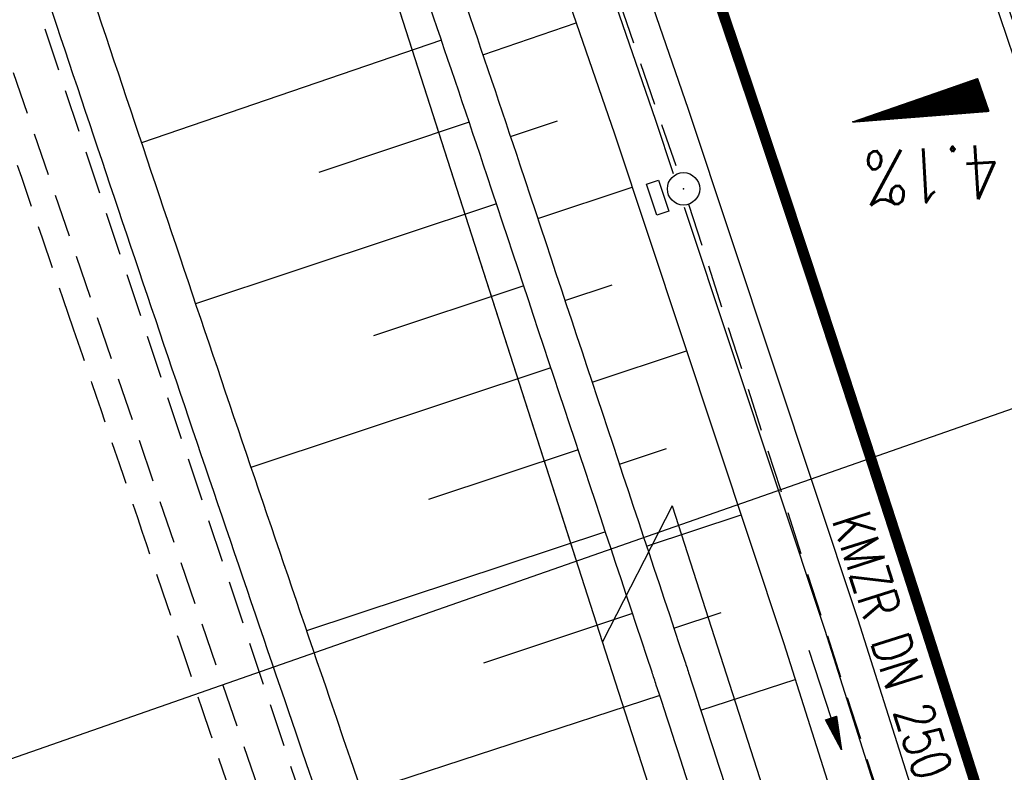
# Model space of a CAD drawing. Extents: x 446740 to 447511, y 442825 to 444215.
# Tile 11 of 94: x 447209 to 447254, y 443053 to 443088. Entities that reach past the tile are written whole.
import ezdxf
from ezdxf.enums import TextEntityAlignment as Align

# ---------------------------------------------------------------- set-up
doc = ezdxf.new("R2010")
doc.units = 0
doc.header["$LTSCALE"] = 2
doc.header["$MEASUREMENT"] = 0
doc.linetypes.add('AUSGEZOGEN', pattern=[0])
doc.linetypes.add('GESTRICH-X2', pattern=[1.5, 1, -0.5])
doc.layers.get('0').update_dxf_attribs({"linetype": 'AUSGEZOGEN'})
for name, color, linetype in [('205-GRENZL-BAB', 7, 'AUSGEZOGEN'), ('206-GRENZL-BAB', 7, 'AUSGEZOGEN'), ('BOESCHG', 250, 'AUSGEZOGEN'), ('FBRTOP', 250, 'AUSGEZOGEN'), ('GEF', 1, 'AUSGEZOGEN'), ('KANAL', 7, 'GESTRICH-X2'), ('MULDE', 250, 'AUSGEZOGEN'), ('PFEIL', 7, 'CONTINUOUS'), ('Planeinteilung', 250, 'CONTINUOUS'), ('RAHMEN', 7, 'AUSGEZOGEN'), ('SCHLITZRINNE', 200, 'AUSGEZOGEN'), ('SCHSYMBOL', 200, 'AUSGEZOGEN'), ('TEXTO', 4, 'CONTINUOUS'), ('WEG', 250, 'GESTRICH-X2')]:
    doc.layers.add(name, color=color, linetype=linetype)
doc.styles.add('ROMANS', font='romans.shx', dxfattribs={"width": 0.8})

# ---------------------------------------------------------------- blocks, each defined once
blk = doc.blocks.new('*X13')
at = {"color": 0}
for p, q in [((725.827, 193.844), (727.436, 195.453)), ((725.827, 193.853), (727.427, 195.453)), ((725.827, 193.861), (727.418, 195.453)), ((725.827, 193.87), (727.409, 195.453)), ((725.827, 193.879), (727.401, 195.453)), ((725.827, 193.888), (727.392, 195.453)), ((725.827, 193.897), (727.383, 195.453)), ((725.827, 193.906), (727.374, 195.453)), ((725.827, 193.914), (727.365, 195.453)), ((725.827, 193.923), (727.356, 195.453)), ((725.827, 193.932), (727.347, 195.453)), ((725.827, 193.941), (727.339, 195.453)), ((725.827, 193.95), (727.33, 195.453)), ((725.827, 193.959), (727.321, 195.453)), ((725.827, 193.967), (727.312, 195.453)), ((725.827, 193.976), (727.303, 195.453)), ((725.827, 193.985), (727.294, 195.453)), ((725.827, 193.994), (727.286, 195.453)), ((725.827, 194.003), (727.277, 195.453)), ((725.827, 194.012), (727.268, 195.453)), ((725.827, 194.02), (727.259, 195.453)), ((725.827, 194.029), (727.25, 195.453)), ((725.827, 194.038), (727.241, 195.453)), ((725.827, 194.047), (727.233, 195.453)), ((725.827, 194.056), (727.224, 195.453)), ((725.827, 194.065), (727.215, 195.453)), ((725.827, 194.073), (727.206, 195.453)), ((725.827, 194.082), (727.197, 195.453)), ((725.827, 194.091), (727.188, 195.453)), ((725.827, 194.1), (727.18, 195.453)), ((725.827, 194.109), (727.171, 195.453)), ((725.827, 194.118), (727.162, 195.453)), ((725.827, 194.127), (727.153, 195.453)), ((725.827, 194.135), (727.144, 195.453)), ((725.827, 194.144), (727.135, 195.453)), ((725.827, 194.153), (727.127, 195.453)), ((725.827, 194.162), (727.118, 195.453)), ((725.827, 194.171), (727.109, 195.453)), ((725.827, 194.18), (727.1, 195.453)), ((725.827, 194.188), (727.091, 195.453)), ((725.827, 194.197), (727.082, 195.453)), ((725.827, 194.206), (727.073, 195.453)), ((725.827, 194.215), (727.065, 195.453)), ((725.827, 194.224), (727.056, 195.453)), ((725.827, 194.233), (727.047, 195.453)), ((725.827, 194.241), (727.038, 195.453)), ((725.827, 194.25), (727.029, 195.453)), ((725.827, 194.259), (727.02, 195.453)), ((725.827, 194.268), (727.012, 195.453)), ((725.827, 194.277), (727.003, 195.453)), ((725.827, 194.286), (726.994, 195.453)), ((725.827, 194.294), (726.985, 195.453)), ((725.827, 194.303), (726.976, 195.453)), ((725.827, 194.312), (726.967, 195.453)), ((725.827, 194.321), (726.959, 195.453)), ((725.827, 194.33), (726.95, 195.453)), ((725.827, 194.339), (726.941, 195.453)), ((725.827, 194.348), (726.932, 195.453)), ((725.827, 194.356), (726.923, 195.453)), ((725.827, 194.365), (726.914, 195.453)), ((725.827, 194.374), (726.906, 195.453)), ((725.827, 194.383), (726.897, 195.453)), ((725.827, 194.392), (726.888, 195.453)), ((725.827, 194.401), (726.879, 195.453)), ((725.827, 194.409), (726.87, 195.453)), ((725.827, 194.418), (726.861, 195.453)), ((725.827, 194.427), (726.853, 195.453)), ((725.827, 194.436), (726.844, 195.453)), ((725.827, 194.445), (726.835, 195.453)), ((725.827, 194.454), (726.826, 195.453)), ((725.827, 194.462), (726.817, 195.453)), ((725.827, 194.471), (726.808, 195.453)), ((725.827, 194.48), (726.799, 195.453)), ((725.827, 194.489), (726.791, 195.453)), ((725.827, 194.498), (726.782, 195.453)), ((725.827, 194.507), (726.773, 195.453)), ((725.827, 194.515), (726.764, 195.453)), ((725.827, 194.524), (726.755, 195.453)), ((725.827, 194.533), (726.746, 195.453)), ((725.827, 194.542), (726.738, 195.453)), ((725.827, 194.551), (726.729, 195.453)), ((725.827, 194.56), (726.72, 195.453)), ((725.827, 194.568), (726.711, 195.453)), ((725.827, 194.577), (726.702, 195.453)), ((725.827, 194.586), (726.693, 195.453)), ((725.827, 194.595), (726.685, 195.453)), ((725.827, 194.604), (726.676, 195.453)), ((725.827, 194.613), (726.667, 195.453)), ((725.827, 194.622), (726.658, 195.453)), ((725.827, 194.63), (726.649, 195.453)), ((725.827, 194.639), (726.64, 195.453)), ((725.827, 194.648), (726.632, 195.453)), ((725.827, 194.657), (726.623, 195.453)), ((725.827, 194.666), (726.614, 195.453)), ((725.827, 194.675), (726.605, 195.453)), ((725.827, 194.683), (726.596, 195.453)), ((725.827, 194.692), (726.587, 195.453)), ((725.827, 194.701), (726.579, 195.453)), ((725.827, 194.71), (726.57, 195.453)), ((725.827, 194.719), (726.561, 195.453)), ((725.827, 194.728), (726.552, 195.453)), ((725.827, 194.736), (726.543, 195.453)), ((725.827, 194.745), (726.534, 195.453)), ((725.827, 194.754), (726.525, 195.453)), ((725.827, 194.763), (726.517, 195.453)), ((725.827, 194.772), (726.508, 195.453)), ((725.827, 194.781), (726.499, 195.453)), ((725.827, 194.789), (726.49, 195.453)), ((725.827, 194.798), (726.481, 195.453)), ((725.827, 194.807), (726.472, 195.453)), ((725.827, 194.816), (726.464, 195.453)), ((725.827, 194.825), (726.455, 195.453)), ((725.827, 194.834), (726.446, 195.453)), ((725.827, 194.842), (726.437, 195.453)), ((725.827, 194.851), (726.428, 195.453)), ((725.827, 194.86), (726.419, 195.453)), ((725.827, 194.869), (726.411, 195.453)), ((725.827, 194.878), (726.402, 195.453)), ((725.827, 194.887), (726.393, 195.453)), ((725.827, 194.896), (726.384, 195.453)), ((725.827, 194.904), (726.375, 195.453)), ((725.827, 194.913), (726.366, 195.453)), ((725.827, 194.922), (726.358, 195.453)), ((725.827, 194.931), (726.349, 195.453)), ((725.827, 194.94), (726.34, 195.453)), ((725.827, 194.949), (726.331, 195.453)), ((725.827, 194.957), (726.322, 195.453)), ((725.827, 194.966), (726.313, 195.453)), ((725.827, 194.975), (726.305, 195.453)), ((725.827, 194.984), (726.296, 195.453)), ((725.827, 194.993), (726.287, 195.453)), ((725.827, 195.002), (726.278, 195.453)), ((725.827, 195.01), (726.269, 195.453)), ((725.827, 195.019), (726.26, 195.453)), ((725.827, 195.028), (726.251, 195.453)), ((725.827, 195.037), (726.243, 195.453)), ((725.827, 195.046), (726.234, 195.453)), ((725.827, 195.055), (726.225, 195.453)), ((725.827, 195.063), (726.216, 195.453)), ((725.827, 195.072), (726.207, 195.453)), ((725.827, 195.081), (726.198, 195.453)), ((725.827, 195.09), (726.19, 195.453)), ((725.827, 195.099), (726.181, 195.453)), ((725.827, 195.108), (726.172, 195.453)), ((725.827, 195.116), (726.163, 195.453)), ((725.827, 195.125), (726.154, 195.453)), ((725.827, 195.134), (726.145, 195.453)), ((725.827, 195.143), (726.137, 195.453)), ((725.827, 195.152), (726.128, 195.453)), ((725.827, 195.161), (726.119, 195.453)), ((725.827, 195.17), (726.11, 195.453)), ((725.827, 195.178), (726.101, 195.453)), ((725.827, 195.187), (726.092, 195.453)), ((725.827, 195.196), (726.084, 195.453)), ((725.827, 195.205), (726.075, 195.453)), ((725.827, 195.214), (726.066, 195.453)), ((725.827, 195.223), (726.057, 195.453)), ((725.827, 195.231), (726.048, 195.453)), ((725.827, 195.24), (726.039, 195.453)), ((725.827, 195.249), (726.031, 195.453)), ((725.827, 195.258), (726.022, 195.453)), ((725.827, 195.267), (726.013, 195.453)), ((725.827, 195.276), (726.004, 195.453)), ((725.827, 195.284), (725.995, 195.453)), ((725.827, 195.293), (725.986, 195.453)), ((725.827, 195.302), (725.977, 195.453)), ((725.827, 195.311), (725.969, 195.453)), ((725.827, 195.32), (725.96, 195.453)), ((725.827, 195.329), (725.951, 195.453)), ((725.827, 195.337), (725.942, 195.453)), ((725.827, 195.346), (725.933, 195.453)), ((725.827, 195.355), (725.924, 195.453)), ((725.827, 195.364), (725.916, 195.453)), ((725.827, 195.373), (725.907, 195.453)), ((725.827, 195.382), (725.898, 195.453)), ((725.827, 195.39), (725.889, 195.453)), ((725.827, 195.399), (725.88, 195.453)), ((725.827, 195.408), (725.871, 195.453)), ((725.827, 195.417), (725.863, 195.453)), ((725.827, 195.426), (725.854, 195.453)), ((725.827, 195.435), (725.845, 195.453)), ((725.827, 195.444), (725.836, 195.453)), ((725.827, 193.826), (727.433, 195.433)), ((725.827, 193.817), (727.43, 195.421)), ((725.827, 193.808), (727.427, 195.409)), ((725.827, 193.799), (727.424, 195.397)), ((725.827, 193.791), (727.421, 195.385)), ((725.827, 193.782), (727.418, 195.373)), ((725.827, 193.773), (727.414, 195.361)), ((725.827, 193.764), (727.411, 195.349)), ((725.827, 193.755), (727.408, 195.337)), ((725.827, 193.746), (727.405, 195.325)), ((725.827, 193.738), (727.402, 195.313)), ((725.827, 193.729), (727.399, 195.301)), ((725.827, 193.72), (727.395, 195.289)), ((725.827, 193.711), (727.392, 195.277)), ((725.827, 193.702), (727.389, 195.265)), ((725.827, 193.693), (727.386, 195.253)), ((725.827, 193.685), (727.383, 195.241)), ((725.827, 193.676), (727.38, 195.229)), ((725.827, 193.667), (727.377, 195.217)), ((725.827, 193.658), (727.373, 195.205)), ((725.827, 193.649), (727.37, 195.193)), ((725.827, 193.64), (727.367, 195.181)), ((725.827, 193.632), (727.364, 195.169)), ((725.827, 193.623), (727.361, 195.157)), ((725.827, 193.614), (727.358, 195.145)), ((725.827, 193.605), (727.354, 195.133)), ((725.827, 193.596), (727.351, 195.121)), ((725.827, 193.587), (727.348, 195.109)), ((725.827, 193.579), (727.345, 195.097)), ((725.827, 193.57), (727.342, 195.085)), ((725.827, 193.561), (727.339, 195.073)), ((725.827, 193.552), (727.336, 195.061)), ((725.827, 193.543), (727.332, 195.049)), ((725.827, 193.534), (727.329, 195.037)), ((725.827, 193.525), (727.326, 195.025)), ((725.827, 193.517), (727.323, 195.013)), ((725.827, 193.508), (727.32, 195.001)), ((725.827, 193.499), (727.317, 194.989)), ((725.827, 193.49), (727.313, 194.977)), ((725.827, 193.481), (727.31, 194.965)), ((725.827, 193.472), (727.307, 194.953)), ((725.827, 193.464), (727.304, 194.941)), ((725.827, 193.455), (727.301, 194.929)), ((725.827, 193.446), (727.298, 194.917)), ((725.827, 193.437), (727.295, 194.905)), ((725.827, 193.428), (727.291, 194.893)), ((725.827, 193.419), (727.288, 194.881)), ((725.827, 193.411), (727.285, 194.869)), ((725.827, 193.402), (727.282, 194.857)), ((725.827, 193.393), (727.279, 194.845)), ((725.827, 193.384), (727.276, 194.833)), ((725.827, 193.375), (727.272, 194.821)), ((725.827, 193.366), (727.269, 194.809)), ((725.827, 193.358), (727.266, 194.797)), ((725.827, 193.349), (727.263, 194.785)), ((725.827, 193.34), (727.26, 194.773)), ((725.827, 193.331), (727.257, 194.761)), ((725.827, 193.322), (727.254, 194.749)), ((725.827, 193.313), (727.25, 194.737)), ((725.827, 193.305), (727.247, 194.725)), ((725.827, 193.296), (727.244, 194.713)), ((725.827, 193.287), (727.241, 194.701)), ((725.827, 193.278), (727.238, 194.689)), ((725.827, 193.269), (727.235, 194.677)), ((725.827, 193.26), (727.231, 194.665)), ((725.827, 193.251), (727.228, 194.653)), ((725.827, 193.243), (727.225, 194.641)), ((725.827, 193.234), (727.222, 194.629)), ((725.827, 193.225), (727.219, 194.617)), ((725.827, 193.216), (727.216, 194.605)), ((725.827, 193.207), (727.213, 194.593)), ((725.827, 193.198), (727.209, 194.581)), ((725.827, 193.19), (727.206, 194.569)), ((725.827, 193.181), (727.203, 194.557)), ((725.827, 193.172), (727.2, 194.545)), ((725.827, 193.163), (727.197, 194.533)), ((725.827, 193.154), (727.194, 194.521)), ((725.827, 193.145), (727.19, 194.509)), ((725.827, 193.137), (727.187, 194.497)), ((725.827, 193.128), (727.184, 194.485)), ((725.827, 193.119), (727.181, 194.473)), ((725.827, 193.11), (727.178, 194.461)), ((725.827, 193.101), (727.175, 194.449)), ((725.827, 193.092), (727.172, 194.437)), ((725.827, 193.084), (727.168, 194.425)), ((725.827, 193.075), (727.165, 194.413)), ((725.827, 193.066), (727.162, 194.401)), ((725.827, 193.057), (727.159, 194.389)), ((725.827, 193.048), (727.156, 194.377)), ((725.827, 193.039), (727.153, 194.365)), ((725.827, 193.031), (727.149, 194.353)), ((725.827, 193.022), (727.146, 194.341)), ((725.827, 193.013), (727.143, 194.329)), ((725.827, 193.004), (727.14, 194.317)), ((725.827, 192.995), (727.137, 194.305)), ((725.827, 192.986), (727.134, 194.293)), ((725.827, 192.977), (727.131, 194.281)), ((725.827, 192.969), (727.127, 194.269)), ((725.827, 192.96), (727.124, 194.257)), ((725.827, 192.951), (727.121, 194.245)), ((725.827, 192.942), (727.118, 194.233)), ((725.827, 192.933), (727.115, 194.221)), ((725.827, 192.924), (727.112, 194.209)), ((725.827, 192.916), (727.108, 194.197)), ((725.827, 192.907), (727.105, 194.185)), ((725.827, 192.898), (727.102, 194.173)), ((725.827, 192.889), (727.099, 194.161)), ((725.827, 192.88), (727.096, 194.15)), ((725.827, 192.871), (727.093, 194.138)), ((725.827, 192.863), (727.09, 194.126)), ((725.827, 192.854), (727.086, 194.114)), ((725.827, 192.845), (727.083, 194.102)), ((725.827, 192.836), (727.08, 194.09)), ((725.827, 192.827), (727.077, 194.078)), ((725.827, 192.818), (727.074, 194.066)), ((725.827, 192.81), (727.071, 194.054)), ((725.827, 192.801), (727.068, 194.042)), ((725.827, 192.792), (727.064, 194.03)), ((725.827, 192.783), (727.061, 194.018)), ((725.827, 192.774), (727.058, 194.006)), ((725.827, 192.765), (727.055, 193.994)), ((725.827, 192.757), (727.052, 193.982)), ((725.827, 192.748), (727.049, 193.97)), ((725.827, 192.739), (727.045, 193.958)), ((725.827, 192.73), (727.042, 193.946)), ((725.827, 192.721), (727.039, 193.934)), ((725.827, 192.712), (727.036, 193.922)), ((725.827, 192.703), (727.033, 193.91)), ((725.827, 192.695), (727.03, 193.898)), ((725.827, 192.686), (727.027, 193.886)), ((725.827, 192.677), (727.023, 193.874)), ((725.827, 192.668), (727.02, 193.862)), ((725.827, 192.659), (727.017, 193.85)), ((725.827, 192.65), (727.014, 193.838)), ((725.827, 192.642), (727.011, 193.826)), ((725.827, 192.633), (727.008, 193.814)), ((725.827, 192.624), (727.004, 193.802)), ((725.827, 192.615), (727.001, 193.79)), ((725.827, 192.606), (726.998, 193.778)), ((725.827, 192.597), (726.995, 193.766)), ((725.827, 192.589), (726.992, 193.754)), ((725.827, 192.58), (726.989, 193.742)), ((725.827, 192.571), (726.986, 193.73)), ((725.827, 192.562), (726.982, 193.718)), ((725.827, 192.553), (726.979, 193.706)), ((725.827, 192.544), (726.976, 193.694)), ((725.827, 192.536), (726.973, 193.682)), ((725.827, 192.527), (726.97, 193.67)), ((725.827, 192.518), (726.967, 193.658)), ((725.827, 192.509), (726.963, 193.646)), ((725.827, 192.5), (726.96, 193.634)), ((725.827, 192.491), (726.957, 193.622)), ((725.827, 192.483), (726.954, 193.61)), ((725.827, 192.474), (726.951, 193.598)), ((725.827, 192.465), (726.948, 193.586)), ((725.827, 192.456), (726.945, 193.574)), ((725.827, 192.447), (726.941, 193.562)), ((725.827, 192.438), (726.938, 193.55)), ((725.827, 192.429), (726.935, 193.538)), ((725.827, 192.421), (726.932, 193.526)), ((725.827, 192.412), (726.929, 193.514)), ((725.827, 192.403), (726.926, 193.502)), ((725.827, 192.394), (726.922, 193.49)), ((725.827, 192.385), (726.919, 193.478)), ((725.827, 192.376), (726.916, 193.466)), ((725.827, 192.368), (726.913, 193.454)), ((725.827, 192.359), (726.91, 193.442)), ((725.827, 192.35), (726.907, 193.43)), ((725.827, 192.341), (726.904, 193.418)), ((725.827, 192.332), (726.9, 193.406)), ((725.827, 192.323), (726.897, 193.394)), ((725.827, 192.315), (726.894, 193.382)), ((725.827, 192.306), (726.891, 193.37)), ((725.827, 192.297), (726.888, 193.358)), ((725.827, 192.288), (726.885, 193.346)), ((725.827, 192.279), (726.881, 193.334)), ((725.827, 192.27), (726.878, 193.322)), ((725.827, 192.262), (726.875, 193.31)), ((725.827, 192.253), (726.872, 193.298)), ((725.827, 192.244), (726.869, 193.286)), ((725.827, 192.235), (726.866, 193.274)), ((725.827, 192.226), (726.863, 193.262)), ((725.827, 192.217), (726.859, 193.25)), ((725.827, 192.209), (726.856, 193.238)), ((725.827, 192.2), (726.853, 193.226)), ((725.827, 192.191), (726.85, 193.214)), ((725.827, 192.182), (726.847, 193.202)), ((725.827, 192.173), (726.844, 193.19)), ((725.827, 192.164), (726.84, 193.178)), ((725.827, 192.155), (726.837, 193.166)), ((725.827, 192.147), (726.834, 193.154)), ((725.827, 192.138), (726.831, 193.142)), ((725.827, 192.129), (726.828, 193.13)), ((725.827, 192.12), (726.825, 193.118)), ((725.827, 192.111), (726.822, 193.106)), ((725.827, 192.102), (726.818, 193.094)), ((725.827, 192.094), (726.815, 193.082)), ((725.827, 192.085), (726.812, 193.07)), ((725.827, 192.076), (726.809, 193.058)), ((725.827, 192.067), (726.806, 193.046)), ((725.827, 192.058), (726.803, 193.034)), ((725.827, 192.049), (726.799, 193.022)), ((725.827, 192.041), (726.796, 193.01)), ((725.827, 192.032), (726.793, 192.998)), ((725.827, 192.023), (726.79, 192.986)), ((725.827, 192.014), (726.787, 192.974)), ((725.827, 192.005), (726.784, 192.962)), ((725.827, 191.996), (726.781, 192.95)), ((725.827, 191.988), (726.777, 192.938)), ((725.827, 191.979), (726.774, 192.926)), ((725.827, 191.97), (726.771, 192.914)), ((725.827, 191.961), (726.768, 192.902)), ((725.827, 191.952), (726.765, 192.89)), ((725.827, 191.943), (726.762, 192.878)), ((725.827, 191.935), (726.758, 192.866)), ((725.827, 191.926), (726.755, 192.854)), ((725.827, 191.917), (726.752, 192.842)), ((725.827, 191.908), (726.749, 192.83)), ((725.827, 191.899), (726.746, 192.818)), ((725.827, 191.89), (726.743, 192.806)), ((725.827, 191.881), (726.74, 192.794)), ((725.827, 191.873), (726.736, 192.782)), ((725.827, 191.864), (726.733, 192.77)), ((725.827, 191.855), (726.73, 192.758)), ((725.827, 191.846), (726.727, 192.746)), ((725.827, 191.837), (726.724, 192.734)), ((725.827, 191.828), (726.721, 192.722)), ((725.827, 191.82), (726.717, 192.71)), ((725.827, 191.811), (726.714, 192.698)), ((725.827, 191.802), (726.711, 192.686)), ((725.827, 191.793), (726.708, 192.674)), ((725.827, 191.784), (726.705, 192.662)), ((725.827, 191.775), (726.702, 192.65)), ((725.827, 191.767), (726.699, 192.639)), ((725.827, 191.758), (726.695, 192.627)), ((725.827, 191.749), (726.692, 192.615)), ((725.827, 191.74), (726.689, 192.603)), ((725.827, 191.731), (726.686, 192.591)), ((725.827, 191.722), (726.683, 192.579)), ((725.827, 191.714), (726.68, 192.567)), ((725.827, 191.705), (726.677, 192.555)), ((725.827, 191.696), (726.673, 192.543)), ((725.827, 191.687), (726.67, 192.531)), ((725.827, 191.678), (726.667, 192.519)), ((725.827, 191.669), (726.664, 192.507)), ((725.827, 191.66), (726.661, 192.495)), ((725.827, 191.652), (726.658, 192.483)), ((725.827, 191.643), (726.654, 192.471)), ((725.827, 191.634), (726.651, 192.459)), ((725.827, 191.625), (726.648, 192.447)), ((725.827, 191.616), (726.645, 192.435)), ((725.827, 191.607), (726.642, 192.423)), ((725.827, 191.599), (726.639, 192.411)), ((725.827, 191.59), (726.636, 192.399)), ((725.827, 191.581), (726.632, 192.387)), ((725.827, 191.572), (726.629, 192.375)), ((725.827, 191.563), (726.626, 192.363)), ((725.827, 191.554), (726.623, 192.351)), ((725.827, 191.546), (726.62, 192.339)), ((725.827, 191.537), (726.617, 192.327)), ((725.827, 191.528), (726.613, 192.315)), ((725.827, 191.519), (726.61, 192.303)), ((725.827, 191.51), (726.607, 192.291)), ((725.827, 191.501), (726.604, 192.279)), ((725.827, 191.493), (726.601, 192.267)), ((725.827, 191.484), (726.598, 192.255)), ((725.827, 191.475), (726.595, 192.243)), ((725.827, 191.466), (726.591, 192.231)), ((725.827, 191.457), (726.588, 192.219)), ((725.827, 191.448), (726.585, 192.207)), ((725.827, 191.44), (726.582, 192.195)), ((725.827, 191.431), (726.579, 192.183)), ((725.827, 191.422), (726.576, 192.171)), ((725.827, 191.413), (726.572, 192.159)), ((725.827, 191.404), (726.569, 192.147)), ((725.827, 191.395), (726.566, 192.135)), ((725.827, 191.386), (726.563, 192.123)), ((725.827, 191.378), (726.56, 192.111)), ((725.827, 191.369), (726.557, 192.099)), ((725.827, 191.36), (726.554, 192.087)), ((725.827, 191.351), (726.55, 192.075)), ((725.827, 191.342), (726.547, 192.063)), ((725.827, 191.333), (726.544, 192.051)), ((725.827, 191.325), (726.541, 192.039)), ((725.827, 191.316), (726.538, 192.027)), ((725.827, 191.307), (726.535, 192.015)), ((725.827, 191.298), (726.531, 192.003)), ((725.827, 191.289), (726.528, 191.991)), ((725.827, 191.28), (726.525, 191.979)), ((725.827, 191.272), (726.522, 191.967)), ((725.827, 191.263), (726.519, 191.955)), ((725.827, 191.254), (726.516, 191.943)), ((725.827, 191.245), (726.513, 191.931)), ((725.827, 191.236), (726.509, 191.919)), ((725.827, 191.227), (726.506, 191.907)), ((725.827, 191.219), (726.503, 191.895)), ((725.827, 191.21), (726.5, 191.883)), ((725.827, 191.201), (726.497, 191.871)), ((725.827, 191.192), (726.494, 191.859)), ((725.827, 191.183), (726.49, 191.847)), ((725.827, 191.174), (726.487, 191.835)), ((725.827, 191.166), (726.484, 191.823)), ((725.827, 191.157), (726.481, 191.811)), ((725.827, 191.148), (726.478, 191.799)), ((725.827, 191.139), (726.475, 191.787)), ((725.827, 191.13), (726.472, 191.775)), ((725.827, 191.121), (726.468, 191.763)), ((725.827, 191.112), (726.465, 191.751)), ((725.827, 191.104), (726.462, 191.739)), ((725.827, 191.095), (726.459, 191.727)), ((725.827, 191.086), (726.456, 191.715)), ((725.827, 191.077), (726.453, 191.703)), ((725.827, 191.068), (726.449, 191.691)), ((725.827, 191.059), (726.446, 191.679)), ((725.827, 191.051), (726.443, 191.667)), ((725.827, 191.042), (726.44, 191.655)), ((725.827, 191.033), (726.437, 191.643)), ((725.827, 191.024), (726.434, 191.631)), ((725.827, 191.015), (726.431, 191.619)), ((725.827, 191.006), (726.427, 191.607)), ((725.827, 190.998), (726.424, 191.595)), ((725.827, 190.989), (726.421, 191.583)), ((725.827, 190.98), (726.418, 191.571)), ((725.827, 190.971), (726.415, 191.559)), ((725.827, 190.962), (726.412, 191.547)), ((725.827, 190.953), (726.408, 191.535)), ((725.827, 190.945), (726.405, 191.523)), ((725.827, 190.936), (726.402, 191.511)), ((725.827, 190.927), (726.399, 191.499)), ((725.827, 190.918), (726.396, 191.487)), ((725.827, 190.909), (726.393, 191.475)), ((725.827, 190.9), (726.39, 191.463)), ((725.827, 190.892), (726.386, 191.451)), ((725.827, 190.883), (726.383, 191.439)), ((725.827, 190.874), (726.38, 191.427)), ((725.827, 190.865), (726.377, 191.415)), ((725.827, 190.856), (726.374, 191.403)), ((725.827, 190.847), (726.371, 191.391)), ((725.827, 190.838), (726.367, 191.379)), ((725.827, 190.83), (726.364, 191.367)), ((725.827, 190.821), (726.361, 191.355)), ((725.827, 190.812), (726.358, 191.343)), ((725.827, 190.803), (726.355, 191.331)), ((725.827, 190.794), (726.352, 191.319)), ((725.827, 190.785), (726.349, 191.307)), ((725.827, 190.777), (726.345, 191.295)), ((725.827, 190.768), (726.342, 191.283)), ((725.827, 190.759), (726.339, 191.271)), ((725.827, 190.75), (726.336, 191.259)), ((725.827, 190.741), (726.333, 191.247)), ((725.827, 190.732), (726.33, 191.235)), ((725.827, 190.724), (726.326, 191.223)), ((725.827, 190.715), (726.323, 191.211)), ((725.827, 190.706), (726.32, 191.199)), ((725.827, 190.697), (726.317, 191.187)), ((725.827, 190.688), (726.314, 191.175)), ((725.827, 190.679), (726.311, 191.163)), ((725.827, 190.671), (726.308, 191.151)), ((725.827, 190.662), (726.304, 191.139)), ((725.827, 190.653), (726.301, 191.128)), ((725.827, 190.644), (726.298, 191.116)), ((725.827, 190.635), (726.295, 191.104)), ((725.827, 190.626), (726.292, 191.092)), ((725.827, 190.618), (726.289, 191.08)), ((725.827, 190.609), (726.286, 191.068)), ((725.827, 190.6), (726.282, 191.056)), ((725.827, 190.591), (726.279, 191.044)), ((725.827, 190.582), (726.276, 191.032)), ((725.827, 190.573), (726.273, 191.02)), ((725.827, 190.564), (726.27, 191.008)), ((725.827, 190.556), (726.267, 190.996)), ((725.827, 190.547), (726.263, 190.984)), ((725.827, 190.538), (726.26, 190.972)), ((725.827, 190.529), (726.257, 190.96)), ((725.827, 190.52), (726.254, 190.948)), ((725.827, 190.511), (726.251, 190.936)), ((725.827, 190.503), (726.248, 190.924)), ((725.827, 190.494), (726.245, 190.912)), ((725.827, 190.485), (726.241, 190.9)), ((725.827, 190.476), (726.238, 190.888)), ((725.827, 190.467), (726.235, 190.876)), ((725.827, 190.458), (726.232, 190.864)), ((725.827, 190.45), (726.229, 190.852)), ((725.827, 190.441), (726.226, 190.84)), ((725.827, 190.432), (726.222, 190.828)), ((725.827, 190.423), (726.219, 190.816)), ((725.827, 190.414), (726.216, 190.804)), ((725.827, 190.405), (726.213, 190.792)), ((725.827, 190.397), (726.21, 190.78)), ((725.827, 190.388), (726.207, 190.768)), ((725.827, 190.379), (726.204, 190.756)), ((725.827, 190.37), (726.2, 190.744)), ((725.827, 190.361), (726.197, 190.732)), ((725.827, 190.352), (726.194, 190.72)), ((725.827, 190.344), (726.191, 190.708)), ((725.827, 190.335), (726.188, 190.696)), ((725.827, 190.326), (726.185, 190.684)), ((725.827, 190.317), (726.181, 190.672)), ((725.827, 190.308), (726.178, 190.66)), ((725.827, 190.299), (726.175, 190.648)), ((725.827, 190.29), (726.172, 190.636)), ((725.827, 190.282), (726.169, 190.624)), ((725.827, 190.273), (726.166, 190.612)), ((725.827, 190.264), (726.163, 190.6)), ((725.827, 190.255), (726.159, 190.588)), ((725.827, 190.246), (726.156, 190.576)), ((725.827, 190.237), (726.153, 190.564)), ((725.827, 190.229), (726.15, 190.552)), ((725.827, 190.22), (726.147, 190.54)), ((725.827, 190.211), (726.144, 190.528)), ((725.827, 190.202), (726.14, 190.516)), ((725.827, 190.193), (726.137, 190.504)), ((725.827, 190.184), (726.134, 190.492)), ((725.827, 190.176), (726.131, 190.48)), ((725.827, 190.167), (726.128, 190.468)), ((725.827, 190.158), (726.125, 190.456)), ((725.827, 190.149), (726.122, 190.444)), ((725.827, 190.14), (726.118, 190.432)), ((725.827, 190.131), (726.115, 190.42)), ((725.827, 190.123), (726.112, 190.408)), ((725.827, 190.114), (726.109, 190.396)), ((725.827, 190.105), (726.106, 190.384)), ((725.827, 190.096), (726.103, 190.372)), ((725.827, 190.087), (726.099, 190.36)), ((725.827, 190.078), (726.096, 190.348)), ((725.827, 190.07), (726.093, 190.336)), ((725.827, 190.061), (726.09, 190.324)), ((725.827, 190.052), (726.087, 190.312)), ((725.827, 190.043), (726.084, 190.3)), ((725.827, 190.034), (726.081, 190.288)), ((725.827, 190.025), (726.077, 190.276)), ((725.827, 190.016), (726.074, 190.264)), ((725.827, 190.008), (726.071, 190.252)), ((725.827, 189.999), (726.068, 190.24)), ((725.827, 189.99), (726.065, 190.228)), ((725.827, 189.981), (726.062, 190.216)), ((725.827, 189.972), (726.058, 190.204)), ((725.827, 189.963), (726.055, 190.192)), ((725.827, 189.955), (726.052, 190.18)), ((725.827, 189.946), (726.049, 190.168)), ((725.827, 189.937), (726.046, 190.156)), ((725.827, 189.928), (726.043, 190.144)), ((725.827, 189.919), (726.04, 190.132)), ((725.827, 189.91), (726.036, 190.12)), ((725.827, 189.902), (726.033, 190.108)), ((725.827, 189.893), (726.03, 190.096)), ((725.827, 189.884), (726.027, 190.084)), ((725.827, 189.875), (726.024, 190.072)), ((725.827, 189.866), (726.021, 190.06)), ((725.827, 189.857), (726.017, 190.048)), ((725.827, 189.849), (726.014, 190.036)), ((725.827, 189.84), (726.011, 190.024)), ((725.827, 189.831), (726.008, 190.012)), ((725.827, 189.822), (726.005, 190)), ((725.827, 189.813), (726.002, 189.988)), ((725.827, 189.804), (725.999, 189.976)), ((725.827, 189.796), (725.995, 189.964)), ((725.827, 189.787), (725.992, 189.952)), ((725.827, 189.778), (725.989, 189.94)), ((725.827, 189.769), (725.986, 189.928)), ((725.827, 189.76), (725.983, 189.916)), ((725.827, 189.751), (725.98, 189.904)), ((725.827, 189.742), (725.976, 189.892)), ((725.827, 189.734), (725.973, 189.88)), ((725.827, 189.725), (725.97, 189.868)), ((725.827, 189.716), (725.967, 189.856)), ((725.827, 189.707), (725.964, 189.844)), ((725.827, 189.698), (725.961, 189.832)), ((725.827, 189.689), (725.958, 189.82)), ((725.827, 189.681), (725.954, 189.808)), ((725.827, 189.672), (725.951, 189.796)), ((725.827, 189.663), (725.948, 189.784)), ((725.827, 189.654), (725.945, 189.772)), ((725.827, 189.645), (725.942, 189.76)), ((725.827, 189.636), (725.939, 189.748)), ((725.827, 189.628), (725.935, 189.736)), ((725.827, 189.619), (725.932, 189.724)), ((725.827, 189.61), (725.929, 189.712)), ((725.827, 189.601), (725.926, 189.7)), ((725.827, 189.592), (725.923, 189.688)), ((725.827, 189.583), (725.92, 189.676)), ((725.827, 189.575), (725.917, 189.664)), ((725.827, 189.566), (725.913, 189.652)), ((725.827, 189.557), (725.91, 189.64)), ((725.827, 189.548), (725.907, 189.628)), ((725.827, 189.539), (725.904, 189.616)), ((725.827, 189.53), (725.901, 189.605)), ((725.827, 189.521), (725.898, 189.593)), ((725.827, 189.513), (725.895, 189.581)), ((725.827, 189.504), (725.891, 189.569)), ((725.827, 189.495), (725.888, 189.557)), ((725.827, 189.486), (725.885, 189.545)), ((725.827, 189.477), (725.882, 189.533)), ((725.827, 189.468), (725.879, 189.521)), ((725.827, 189.46), (725.876, 189.509)), ((725.827, 189.451), (725.872, 189.497)), ((725.827, 189.442), (725.869, 189.485)), ((725.827, 189.433), (725.866, 189.473)), ((725.827, 189.424), (725.863, 189.461)), ((725.827, 189.415), (725.86, 189.449)), ((725.827, 189.407), (725.857, 189.437)), ((725.827, 189.398), (725.854, 189.425)), ((725.827, 189.389), (725.85, 189.413)), ((725.827, 189.38), (725.847, 189.401)), ((725.827, 189.371), (725.844, 189.389)), ((725.827, 189.362), (725.841, 189.377)), ((725.827, 189.354), (725.838, 189.365)), ((725.827, 189.345), (725.835, 189.353)), ((725.827, 189.336), (725.831, 189.341))]:
    blk.add_line(p, q, dxfattribs=at)
blk = doc.blocks.new('GEF')
at = {"color": 0}
for p, q in [((0.01, 0.018), (0.01, 6.148)), ((1.622, 6.148), (0.01, 0.018)), ((0.01, 6.148), (1.622, 6.148))]:
    blk.add_line(p, q, dxfattribs=at)
blk.add_blockref('*X13', (-725.817, -189.305), dxfattribs=at)
blk = doc.blocks.new('1135420')
at = {"layer": 'RAHMEN'}
blk.add_line((950, 5), (950, 415), dxfattribs=at)
blk = doc.blocks.new('GST')
at = {"color": 0}
blk.add_circle((0, 0), 0.75, dxfattribs=at)
blk.add_point((0, 0), dxfattribs=at)
blk = doc.blocks.new('PFEIL2')
at = {"color": 0}
for p, q in [((0.88, 0.002), (-2.401, -0.012)), ((0.881, -0.271), (0.879, 0.276)), ((0.879, 0.276), (2.429, 0.009)), ((0.911, 0.27), (0.879, 0.265)), ((0.965, 0.261), (0.879, 0.246)), ((1.019, 0.252), (0.879, 0.228)), ((1.073, 0.242), (0.879, 0.209)), ((1.127, 0.233), (0.879, 0.191)), ((1.181, 0.224), (0.879, 0.172)), ((1.235, 0.214), (0.879, 0.154)), ((1.289, 0.205), (0.879, 0.135)), ((1.343, 0.196), (0.879, 0.117)), ((1.397, 0.187), (0.879, 0.098)), ((1.451, 0.177), (0.879, 0.08)), ((1.505, 0.168), (0.879, 0.061)), ((1.559, 0.159), (0.88, 0.043)), ((1.613, 0.149), (0.88, 0.024)), ((1.668, 0.14), (0.88, 0.006)), ((1.722, 0.131), (0.88, -0.013)), ((1.776, 0.121), (0.88, -0.031)), ((1.83, 0.112), (0.88, -0.05)), ((1.884, 0.103), (0.88, -0.068)), ((1.938, 0.094), (0.88, -0.087)), ((1.992, 0.084), (0.88, -0.105)), ((2.046, 0.075), (0.88, -0.124)), ((2.1, 0.066), (0.88, -0.142)), ((2.154, 0.056), (0.88, -0.161)), ((2.208, 0.047), (0.88, -0.179)), ((2.262, 0.038), (0.881, -0.198)), ((2.316, 0.029), (0.881, -0.216)), ((2.37, 0.019), (0.881, -0.235)), ((2.424, 0.01), (0.881, -0.253)), ((2.429, 0.009), (0.881, -0.271))]:
    blk.add_line(p, q, dxfattribs=at)

msp = doc.modelspace()

# ---------------------------------------------------------------- linework, layer by layer
at = {"layer": '205-GRENZL-BAB', "flags": 128}
msp.add_lwpolyline([(447234.687, 443062.882), (447222.239, 443101.626)], dxfattribs=at)
at = {"layer": '206-GRENZL-BAB'}
msp.add_line((447250.269, 443014.38), (447235.889, 443059.139), dxfattribs=at)
at = {"layer": '206-GRENZL-BAB', "flags": 128}
for points in [[(447235.889, 443059.139), (447222.239, 443101.626)], [(447239.12, 443065.43), (447235.889, 443059.139)], [(447239.12, 443065.43), (447253.5, 443020.67)]]:
    msp.add_lwpolyline(points, dxfattribs=at)
at = {"layer": 'BOESCHG'}
for p, q in [((447230.346, 443086.333), (447234.67, 443087.805)), ((447228.429, 443087.001), (447214.537, 443082.247)), ((447229.714, 443083.213), (447222.75, 443080.872)), ((447231.624, 443082.543), (447233.803, 443083.271)), ((447232.887, 443078.747), (447237.261, 443080.2)), ((447230.98, 443079.418), (447217.045, 443074.789)), ((447234.148, 443074.951), (447236.334, 443075.678)), ((447232.241, 443075.622), (447225.283, 443073.311)), ((447235.409, 443071.155), (447239.782, 443072.608)), ((447233.502, 443071.826), (447219.608, 443067.212)), ((447234.763, 443068.03), (447227.829, 443065.727)), ((447236.669, 443067.359), (447238.856, 443068.085)), ((447237.93, 443063.563), (447242.303, 443065.015)), ((447236.023, 443064.234), (447222.184, 443059.638)), ((447237.284, 443060.438), (447230.38, 443058.146)), ((447239.191, 443059.767), (447241.377, 443060.493)), ((447240.44, 443055.967), (447244.811, 443057.388)), ((447238.54, 443056.64), (447224.742, 443052.143))]:
    msp.add_line(p, q, dxfattribs=at)
msp.add_lwpolyline([(447195.194, 443184.179), (447199.234, 443175.142), (447207.447, 443151.622), (447215.74, 443128.114), (447223.924, 443104.663, -0.004891), (447229.405, 443089.084, -0.002808), (447232.063, 443081.229, -0.000037), (447239.7, 443058.237, -0.001301), (447239.903, 443057.621, -0.002008), (447243.835, 443045.402, -0.002152), (447247.406, 443033.981, -0.002234), (447251.022, 443022.05, -0.002262), (447254.487, 443010.237, -0.001175), (447258.09, 442997.633, -0.001315), (447261.25, 442986.365, -0.000966), (447264.687, 442973.89, -0.001041), (447267.831, 442962.298, -0.001473), (447270.727, 442951.404, -0.001332), (447273.863, 442939.337, -0.00205), (447277.015, 442926.861, -0.002062), (447280.08, 442914.292, -0.001507), (447282.676, 442903.312, -0.001262), (447285.707, 442890.162, -0.00045), (447286.848, 442885.134, -0.002089)], format="xyb", dxfattribs=at)
at = {"layer": 'BOESCHG', "flags": 128}
msp.add_lwpolyline([(447258.893, 442988.864, 0.000973), (447256.55, 442997.197, 0.001175), (447252.95, 443009.793, 0.002262), (447249.489, 443021.593, 0.002234), (447245.877, 443033.51, 0.002152), (447242.31, 443044.918, 0.002008), (447238.381, 443057.125, 0.001301), (447238.181, 443057.733, 0.000037), (447230.545, 443080.725, 0.002808), (447227.892, 443088.562, 0.029072), (447222.035, 443104.004), (447213.853, 443127.452), (447209.531, 443139.702)], format="xyb", dxfattribs=at)
at = {"layer": 'FBRTOP', "color": 0, "const_width": 0.5}
for points in [[(447118.971, 443523.408, 0), (447120.057, 443520.305, 0.000001), (447128.316, 443496.708, -0.000001), (447136.574, 443473.112), (447169.608, 443378.725), (447194.383, 443307.936), (447235.675, 443189.953, 0.000007), (447239.805, 443178.154, -0.000007), (447243.934, 443166.356), (447252.192, 443142.76, -0.000006), (447256.321, 443130.961, 0.000022), (447260.45, 443119.162, 0.000245), (447260.49, 443119.05, -0.000037), (447260.754, 443118.297, -0.001706), (447263.807, 443109.501, -0.001063), (447268.628, 443095.36, -0.001991), (447272.093, 443084.99, -0.001529), (447276.51, 443071.454, -0.001558), (447280.336, 443059.479, -0.001554), (447284.096, 443047.451, -0.001558)], [(447097.137, 443501.031, 0.000001), (447101.887, 443487.459, -0.000001), (447110.146, 443463.862), (447143.18, 443369.475), (447167.955, 443298.686), (447209.247, 443180.703, 0.000007), (447213.376, 443168.905, -0.000007), (447217.506, 443157.106), (447225.764, 443133.51, -0.000006), (447229.893, 443121.712, 0.000024), (447234.022, 443109.914, 0.00024), (447234.057, 443109.813, -0.000035), (447234.302, 443109.115, -0.001704), (447237.326, 443100.404, -0.001064), (447242.09, 443086.43, -0.001991), (447245.508, 443076.2, -0.001529), (447249.864, 443062.85, -0.001558), (447253.637, 443051.04, -0.001554)]]:
    msp.add_lwpolyline(points, format="xyb", dxfattribs=at)
at = {"layer": 'FBRTOP', "color": 0}
msp.add_lwpolyline([(447237.582, 443193.585), (447238.507, 443190.944, 0.000007), (447242.636, 443179.145, -0.000007), (447246.766, 443167.347), (447255.024, 443143.751, -0.000006), (447259.153, 443131.952, 0.000022), (447263.282, 443120.153, 0.000246), (447263.322, 443120.04, -0.000037), (447263.588, 443119.281, -0.001707), (447266.645, 443110.475, -0.001063), (447271.472, 443096.317, -0.001991), (447274.941, 443085.932, -0.001529), (447279.365, 443072.375, -0.001558), (447283.197, 443060.383, -0.001554), (447286.963, 443048.337, -0.001558)], format="xyb", dxfattribs=at)
at = {"layer": 'FBRTOP', "flags": 128}
for points in [[(447198.843, 443189.028), (447207.844, 443164.253), (447220.143, 443129.658), (447228.327, 443106.206), (447236.443, 443082.663), (447244.282, 443059.055), (447251.81, 443035.338), (447258.917, 443011.506), (447265.691, 442987.596), (447272.281, 442963.498), (447278.325, 442940.489), (447284.563, 442915.362), (447290.2, 442891.187), (447291.206, 442886.66)], [(447226.726, 443116.864), (447230.216, 443106.862), (447238.337, 443083.304), (447239.157, 443080.836)], [(447239.676, 443079.271), (447246.184, 443059.673), (447253.722, 443035.926), (447254.206, 443034.302)]]:
    msp.add_lwpolyline(points, dxfattribs=at)
at = {"layer": 'FBRTOP', "color": 0, "flags": 128}
msp.add_lwpolyline([(447215.053, 443154.91), (447215.246, 443154.359), (447223.54, 443130.851), (447231.728, 443107.386), (447239.853, 443083.817), (447247.706, 443060.167), (447255.251, 443036.397), (447262.374, 443012.511), (447269.159, 442988.561), (447275.758, 442964.43), (447281.813, 442941.38), (447288.063, 442916.204), (447293.71, 442891.986), (447294.628, 442887.857)], dxfattribs=at)
at = {"layer": 'KANAL'}
for p, q in [((447226.875, 443117.125), (447239.406, 443080.844)), ((447239.875, 443079.406), (447244.124, 443066.185))]:
    msp.add_line(p, q, dxfattribs=at)
at = {"layer": 'KANAL', "flags": 128}
for points in [[(447172.656, 443190.531), (447218.302, 443057.147), (447221.625, 443047.438)], [(447239.875, 443079.406), (447244.124, 443066.185), (447254.438, 443034.094)]]:
    msp.add_lwpolyline(points, dxfattribs=at)
at = {"layer": 'MULDE'}
for points in [[(447173.836, 443205.708, 0.056796), (447172.554, 443202.98, 0.084772), (447172.237, 443200.977, 0.020512), (447172.405, 443197.82, 0.058419), (447172.638, 443196.731, 0.026341), (447174.119, 443193.027, -0.019994), (447176.131, 443188.175, -0.003559), (447187.127, 443157.665, -0.004373), (447195.684, 443132.689, -0.0006), (447202.101, 443113.333, 0.000551), (447209.09, 443092.245, 0.002082), (447221.348, 443055.899, -0.002529), (447231.416, 443025.959, -0.008794), (447237.59, 443006.122, -0.008127), (447243.541, 442984.443, -0.004225), (447247.021, 442970.417, -0.004006), (447250.448, 442955.565, -0.003703), (447255.356, 442932.688, -0.005007), (447258.69, 442915.708, -0.007345), (447262.271, 442894.749, 0.00885), (447265.258, 442877.578, 0.000482)], [(447198.731, 443129.865, -0.000492), (447203.996, 443113.971, 0.000551), (447210.986, 443092.879, 0.002082), (447223.247, 443056.526, -0.002526), (447233.324, 443026.559, -0.008795), (447239.51, 443006.684, -0.006023), (447243.999, 442990.598, -0.004226)]]:
    msp.add_lwpolyline(points, format="xyb", dxfattribs=at)
at = {"layer": 'SCHLITZRINNE'}
for points in [[(447249.67, 443103.022, -0.003552), (447260.258, 443071.959, -0.006929), (447265.352, 443055.924, -0.000178), (447279.031, 443010.637, -0.003558), (447279.697, 443008.373, -0.002845), (447286.533, 442983.965, -0.00292), (447292.918, 442960.111, -0.002719), (447299.15, 442935.73, -0.002813), (447304.914, 442912.096, -0.00248), (447309.355, 442893.012, -0.003108)], [(447249.337, 443102.458, -0.003506), (447259.784, 443071.801, -0.006485), (447264.561, 443056.809, -0.000178)]]:
    msp.add_lwpolyline(points, format="xyb", dxfattribs=at)
at = {"layer": 'SCHSYMBOL'}
msp.add_lwpolyline([(447238.479, 443080.517), (447238.955, 443079.092), (447238.402, 443078.907), (447237.927, 443080.333)], close=True, dxfattribs=at)
at = {"layer": 'WEG'}
msp.add_lwpolyline([(447264.472, 442877.303), (447264.452, 442877.401), (447258.035, 442915.467), (447249.669, 442955.433), (447242.787, 442984.328), (447230.634, 443025.85), (447208.529, 443092.141), (447194.757, 443132.135), (447173.266, 443193.03)], dxfattribs=at)
msp.add_lwpolyline([(447170.692, 443191.56, -0.002789), (447177.101, 443174.458, -0.007752), (447179.276, 443168.258, -0.00073), (447190.617, 443134.091, 0.002753), (447193.663, 443125.037, 0.001185), (447203.655, 443096.094, -0.001526), (447211.394, 443073.625, -0.000716), (447214.789, 443063.622, -0.00041), (447220.679, 443046.142, -0.003796), (447225.982, 443029.955, -0.002798), (447232.886, 443007.9, -0.007746), (447237.169, 442993.132, -0.005798), (447242.355, 442973.256, -0.007221), (447247.411, 442951.582, -0.007499), (447251.663, 442930.577, -0.007442), (447254.736, 442912.662, 0.009353), (447257.235, 442898.415, 0.004562), (447261.743, 442876.348, -0.006069)], format="xyb", dxfattribs=at)

# ---------------------------------------------------------------- block references
at = {"layer": 'GEF', "rotation": 289.2329370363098}
msp.add_blockref('GEF', (447247.444, 443083.222), dxfattribs=at)
at = {"layer": 'PFEIL', "rotation": 287.8153000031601}
msp.add_blockref('PFEIL2', (447246.199, 443056.443), dxfattribs=at)
at = {"layer": 'Planeinteilung', "linetype": 'Continuous', "rotation": 289.2892292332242}
msp.add_blockref('1135420', (446739.879, 443896.209), dxfattribs=at)
at = {"layer": 'SCHSYMBOL', "rotation": 288.4548000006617}
msp.add_blockref('GST', (447239.641, 443080.12), dxfattribs=at)

# ---------------------------------------------------------------- texts
at = {"layer": 'GEF', "style": 'ROMANS', "width": 0.8}
msp.add_text('4.1%%%', height=2.5, rotation=183.385, dxfattribs=at).set_placement((447254.243, 443082.2))
at = {"layer": 'TEXTO', "style": 'ROMANS', "width": 0.75}
msp.add_text('KMZR DN 250', height=1.8, rotation=287.8153, dxfattribs=at).set_placement((447248.457, 443058.694), align=Align.CENTER)

doc.saveas('drawing.dxf')
